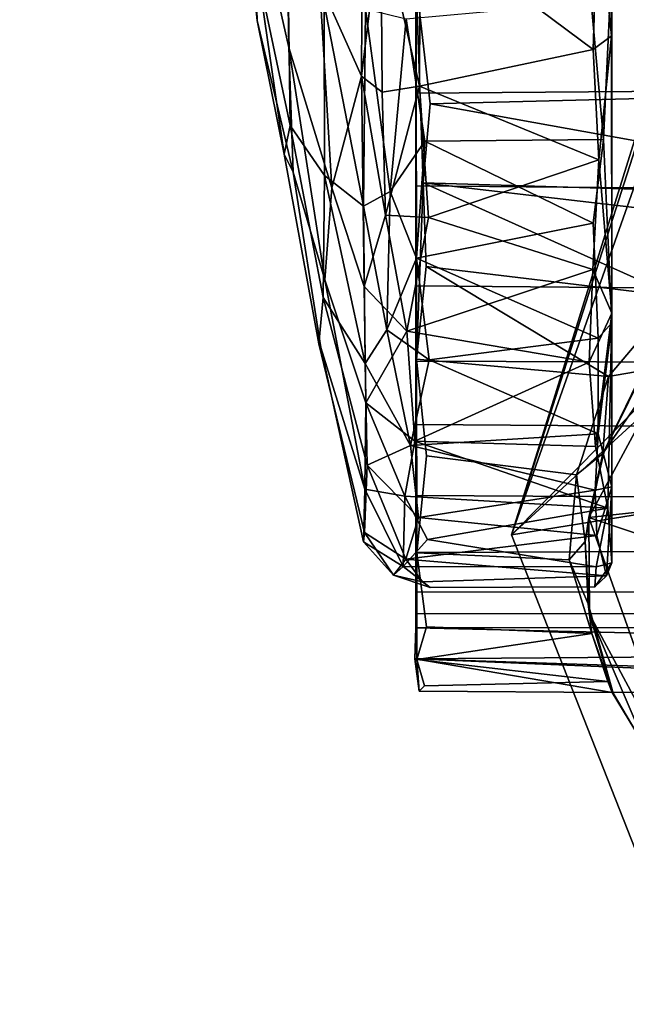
# Model space of a CAD drawing. Header units: millimetres. Extents: x -367 to 317, y -615 to 392.
# Tile 4 of 191: x -140 to -117, y -341 to -303. Entities that reach past the tile are written whole.
import ezdxf

# ---------------------------------------------------------------- set-up
doc = ezdxf.new("R2010")
doc.units = ezdxf.units.MM
doc.layers.add('Fbx_Root', color=7, linetype='Continuous', true_color=0x000000)
doc.styles.add('Default', font='arial.ttf')
doc.dimstyles.new('Default', dxfattribs={"dimscale": 10, "dimtxt": 2.5, "dimasz": 3, "dimexe": 1, "dimexo": 0.5, "dimgap": 0.8, "dimtad": 1, "dimtoh": 1, "dimzin": 1, "dimdsep": 46, "dimtxsty": 'Default', "dimcen": 2.5, "dimadec": 1, "dimazin": 1, "dimtfac": 1, "dimtdec": 4, "dimtix": 1, "dimtofl": 0, "dimtmove": 1, "dimatfit": 3, "dimfxl": 1, "dimtolj": 1, "dimtzin": 1, "dimarcsym": 0})

# ---------------------------------------------------------------- blocks, each defined once
blk = doc.blocks.new('*D1')
at = {"layer": 'Defpoints', "color": 0}
for p in [(-317.816, 295.28), (317.184, 295.28), (-317.816, -604.775)]:
    blk.add_point(p, dxfattribs=at)
at = {"layer": 'Fbx_Root', "color": 0, "lineweight": -2}
for p, q in [((-317.816, 290.28), (-317.816, -614.775)), ((317.184, 290.28), (317.184, -614.775)), ((287.184, -604.775), (-287.816, -604.775))]:
    blk.add_line(p, q, dxfattribs=at)
at = {"layer": 'Fbx_Root', "color": 0}
for points in [[(-287.816, -599.775), (-287.816, -609.775), (-317.816, -604.775)], [(287.184, -609.775), (287.184, -599.775), (317.184, -604.775)]]:
    blk.add_solid(points, dxfattribs=at)
at = {"layer": 'Fbx_Root', "color": 0, "insert": (-0.316, -584.012), "char_height": 25, "attachment_point": 5, "style": 'Default'}
blk.add_mtext('\\A1;635.00', dxfattribs=at)

msp = doc.modelspace()

# ---------------------------------------------------------------- linework, layer by layer
at = {"layer": 'Fbx_Root'}
for points in [[(-120.999, -323.079, 74.398), (-62.843, -158.039, 141.074), (-25.814, -25.804, 146.641)], [(-25.814, -25.804, 146.641), (-75.745, -177.889, 98.577), (-120.999, -323.079, 74.398)], [(-120.999, -323.079, 74.398), (-114.514, -322.032, 100.39), (-62.843, -158.039, 141.074)], [(-120.999, -323.079, 74.398), (-75.745, -177.889, 98.577), (-110.328, -312.295, 76.806)], [(-117.095, -274.913, 5.44), (-117.095, -296.285, 30.142), (-117.095, -314.851, 9.901), (-117.097, -300.801, 1.771)], [(-117.095, -292.024, 38.155), (-117.095, -324.174, 36.978), (-117.095, -293.844, 37.87)], [(-117.095, -294.858, 65.358), (-117.094, -314.466, 56.807), (-117.095, -324.174, 36.978), (-117.095, -292.024, 38.155)], [(-131.875, -293.406, 34.148), (-131.573, -296.495, 30.147), (-130.868, -303.095, 35.621), (-131.046, -297.97, 41.333)], [(-117.095, -293.844, 37.87), (-117.095, -324.174, 36.978), (-117.095, -295.255, 37.061)], [(-117.095, -294.858, 65.358), (-117.64, -298.38, 65.518), (-117.115, -303.689, 63.291)], [(-117.094, -314.466, 56.807), (-117.095, -294.858, 65.358), (-117.115, -303.689, 63.291)], [(-117.095, -295.255, 37.061), (-117.095, -324.174, 36.978), (-117.095, -296.432, 35.762)], [(-130.868, -303.095, 35.621), (-131.573, -296.495, 30.147), (-130.86, -301.165, 26.249), (-129.828, -308.292, 31.165)], [(-117.095, -297.022, 31.757), (-117.095, -314.851, 9.901), (-117.095, -296.285, 30.142)], [(-117.095, -296.432, 35.762), (-117.095, -324.174, 36.978), (-117.095, -297.177, 33.705)], [(-131.046, -297.97, 41.333), (-129.645, -304.152, 45.385), (-129.762, -296.911, 49.003)], [(-128.452, -301.604, 55.189), (-129.762, -296.911, 49.003), (-129.645, -304.152, 45.385), (-127.969, -309.604, 52.722)], [(-117.095, -297.177, 33.705), (-117.095, -324.174, 36.978), (-117.095, -314.851, 9.901), (-117.095, -297.022, 31.757)], [(-129.645, -304.152, 45.385), (-131.046, -297.97, 41.333), (-130.868, -303.095, 35.621), (-129.472, -308.988, 39.602)], [(-126.817, -305.258, 61.246), (-126.786, -297.941, 63.559), (-128.452, -301.604, 55.189)], [(-126.786, -297.941, 63.559), (-126.817, -305.258, 61.246), (-126.076, -299.07, 64.633)], [(-117.821, -304.229, 63.814), (-117.64, -298.38, 65.518), (-124.543, -299.205, 65.354)], [(-117.64, -298.38, 65.518), (-117.821, -304.229, 63.814), (-117.115, -303.689, 63.291)], [(-126.817, -305.258, 61.246), (-126.021, -305.885, 62.267), (-126.076, -299.07, 64.633)], [(-126.076, -299.07, 64.633), (-126.021, -305.885, 62.267), (-124.565, -305.651, 63.216)], [(-126.076, -299.07, 64.633), (-124.565, -305.651, 63.216), (-124.543, -299.205, 65.354)], [(-124.543, -299.205, 65.354), (-124.565, -305.651, 63.216), (-117.821, -304.229, 63.814)], [(-129.596, -307.172, 24.253), (-130.86, -301.165, 26.249), (-129.698, -299.721, 17.734)], [(-128.258, -309.116, 14.808), (-129.596, -307.172, 24.253), (-129.698, -299.721, 17.734), (-128.276, -302.455, 10.448)], [(-124.701, -301.622, 68.922), (-124.16, -306.335, 67.297), (-86.13, -305.382, 67.718), (-86.166, -299.824, 69.348)], [(-117.423, -307.725, 4.041), (-117.907, -302.38, 1.62), (-117.097, -300.801, 1.771)], [(-117.097, -300.801, 1.771), (-117.095, -314.851, 9.901), (-117.423, -307.725, 4.041)], [(-130.86, -301.165, 26.249), (-129.596, -307.172, 24.253), (-129.828, -308.292, 31.165)], [(-124.711, -301.502, 66.341), (-86.127, -301.34, 66.353), (-86.129, -305.621, 64.863), (-124.71, -305.919, 64.712)], [(-128.452, -301.604, 55.189), (-127.969, -309.604, 52.722), (-126.817, -305.258, 61.246)], [(-124.711, -301.502, 66.341), (-124.71, -305.919, 64.712), (-124.701, -301.622, 68.922)], [(-124.71, -305.919, 64.712), (-124.709, -309.518, 62.92), (-124.701, -301.622, 68.922)], [(-124.685, -316.261, 61.194), (-124.701, -301.622, 68.922), (-124.709, -309.518, 62.92)], [(-124.701, -301.622, 68.922), (-124.685, -316.261, 61.194), (-124.431, -309.4, 65.861)], [(-124.701, -301.622, 68.922), (-124.431, -309.4, 65.861), (-124.16, -306.335, 67.297)], [(-128.276, -302.455, 10.448), (-126.672, -302.641, 3.281), (-126.742, -310.317, 7.626)], [(-128.258, -309.116, 14.808), (-128.276, -302.455, 10.448), (-126.742, -310.317, 7.626)], [(-126.742, -310.317, 7.626), (-126.672, -302.641, 3.281), (-125.709, -309.747, 5.8)], [(-126.672, -302.641, 3.281), (-125.082, -303.036, 1.95), (-125.709, -309.747, 5.8)], [(-117.907, -302.38, 1.62), (-117.423, -307.725, 4.041), (-124.361, -307.78, 3.973), (-125.082, -303.036, 1.95)], [(-129.472, -308.988, 39.602), (-130.868, -303.095, 35.621), (-129.828, -308.292, 31.165)], [(-125.709, -309.747, 5.8), (-125.082, -303.036, 1.95), (-124.361, -307.78, 3.973)], [(-117.821, -304.229, 63.814), (-117.604, -308.514, 61.697), (-117.115, -303.689, 63.291)], [(-117.604, -308.514, 61.697), (-117.094, -314.466, 56.807), (-117.115, -303.689, 63.291)], [(-127.969, -309.604, 52.722), (-129.645, -304.152, 45.385), (-128.241, -313.17, 46.555)], [(-129.472, -308.988, 39.602), (-128.241, -313.17, 46.555), (-129.645, -304.152, 45.385)], [(-117.604, -308.514, 61.697), (-117.821, -304.229, 63.814), (-124.565, -305.651, 63.216)], [(-126.717, -313.434, 56.076), (-126.817, -305.258, 61.246), (-127.969, -309.604, 52.722)], [(-126.817, -305.258, 61.246), (-126.717, -313.434, 56.076), (-125.887, -310.656, 59.659)], [(-126.817, -305.258, 61.246), (-125.887, -310.656, 59.659), (-126.021, -305.885, 62.267)], [(-126.021, -305.885, 62.267), (-125.887, -310.656, 59.659), (-124.565, -305.651, 63.216)], [(-124.565, -305.651, 63.216), (-125.887, -310.656, 59.659), (-124.221, -310.757, 60.314)], [(-86.129, -305.621, 64.863), (-86.128, -309.872, 62.703), (-124.709, -309.518, 62.92), (-124.71, -305.919, 64.712)], [(-124.565, -305.651, 63.216), (-124.221, -310.757, 60.314), (-117.604, -308.514, 61.697)], [(-103.664, -310.032, 65.51), (-86.13, -305.382, 67.718), (-124.16, -306.335, 67.297)], [(-124.16, -306.335, 67.297), (-124.431, -309.4, 65.861), (-103.664, -310.032, 65.51)], [(-129.596, -307.172, 24.253), (-128.315, -313.861, 21.335), (-128.476, -315.667, 29.138), (-129.828, -308.292, 31.165)], [(-129.596, -307.172, 24.253), (-128.258, -309.116, 14.808), (-128.315, -313.861, 21.335)], [(-125.709, -309.747, 5.8), (-124.361, -307.78, 3.973), (-124.688, -312.328, 6.987)], [(-124.688, -312.328, 6.987), (-124.361, -307.78, 3.973), (-117.829, -310.974, 5.973)], [(-117.423, -307.725, 4.041), (-117.829, -310.974, 5.973), (-124.361, -307.78, 3.973)], [(-117.632, -315.447, 9.667), (-117.829, -310.974, 5.973), (-117.423, -307.725, 4.041), (-117.095, -314.851, 9.901)], [(-129.828, -308.292, 31.165), (-128.476, -315.667, 29.138), (-128.402, -315.798, 38.333), (-129.472, -308.988, 39.602)], [(-117.836, -312.767, 58.852), (-117.604, -308.514, 61.697), (-124.221, -310.757, 60.314)], [(-117.604, -308.514, 61.697), (-117.836, -312.767, 58.852), (-117.094, -314.466, 56.807)], [(-128.241, -313.17, 46.555), (-129.472, -308.988, 39.602), (-128.402, -315.798, 38.333), (-126.693, -321.312, 44.69)], [(-128.315, -313.861, 21.335), (-128.258, -309.116, 14.808), (-126.678, -316.427, 13.103)], [(-126.742, -310.317, 7.626), (-126.678, -316.427, 13.103), (-128.258, -309.116, 14.808)], [(-124.709, -309.518, 62.92), (-124.709, -313.402, 60.27), (-124.685, -316.261, 61.194)], [(-86.128, -309.872, 62.703), (-86.129, -313.746, 59.989), (-124.709, -313.402, 60.27), (-124.709, -309.518, 62.92)], [(-124.431, -309.4, 65.861), (-124.685, -316.261, 61.194), (-124.313, -312.661, 63.921)], [(-114.603, -313.816, 63.126), (-110.684, -311.007, 64.971), (-124.431, -309.4, 65.861)], [(-110.684, -311.007, 64.971), (-103.664, -310.032, 65.51), (-124.431, -309.4, 65.861)], [(-124.431, -309.4, 65.861), (-124.313, -312.661, 63.921), (-114.603, -313.816, 63.126)], [(-127.969, -309.604, 52.722), (-128.241, -313.17, 46.555), (-126.654, -317.955, 51.158), (-126.717, -313.434, 56.076)], [(-125.837, -315.116, 10.204), (-126.742, -310.317, 7.626), (-125.709, -309.747, 5.8)], [(-125.837, -315.116, 10.204), (-125.709, -309.747, 5.8), (-124.688, -312.328, 6.987)], [(-126.678, -316.427, 13.103), (-126.742, -310.317, 7.626), (-125.837, -315.116, 10.204)], [(-125.887, -310.656, 59.659), (-126.717, -313.434, 56.076), (-125.062, -315.171, 56.647)], [(-125.887, -310.656, 59.659), (-125.062, -315.171, 56.647), (-124.221, -310.757, 60.314)], [(-124.221, -310.757, 60.314), (-125.062, -315.171, 56.647), (-117.836, -312.767, 58.852)], [(-117.829, -310.974, 5.973), (-117.632, -315.447, 9.667), (-124.688, -312.328, 6.987)], [(-120.999, -323.079, 74.398), (-110.328, -312.295, 76.806), (-107.789, -310.981, 70.959)], [(-116.024, -335.727, 72.222), (-120.999, -323.079, 74.398), (-107.789, -310.981, 70.959)], [(-125.837, -315.116, 10.204), (-124.688, -312.328, 6.987), (-124.196, -316.285, 10.54)], [(-124.196, -316.285, 10.54), (-124.688, -312.328, 6.987), (-117.632, -315.447, 9.667)], [(-117.984, -316.376, 55.456), (-117.836, -312.767, 58.852), (-125.062, -315.171, 56.647)], [(-124.313, -312.661, 63.921), (-124.685, -316.261, 61.194), (-117.229, -316.928, 60.66)], [(-117.229, -316.928, 60.66), (-114.603, -313.816, 63.126), (-124.313, -312.661, 63.921)], [(-117.836, -312.767, 58.852), (-117.984, -316.376, 55.456), (-117.094, -314.466, 56.807)], [(-128.241, -313.17, 46.555), (-126.693, -321.312, 44.69), (-126.654, -317.955, 51.158)], [(-126.717, -313.434, 56.076), (-126.654, -317.955, 51.158), (-125.062, -315.171, 56.647)], [(-124.709, -313.402, 60.27), (-124.71, -316.328, 57.673), (-124.685, -316.261, 61.194)], [(-86.129, -313.746, 59.989), (-86.129, -316.478, 57.519), (-124.71, -316.328, 57.673), (-124.709, -313.402, 60.27)], [(-128.315, -313.861, 21.335), (-126.604, -320.378, 18.725), (-126.706, -322.989, 26.761), (-128.476, -315.667, 29.138)], [(-126.678, -316.427, 13.103), (-126.604, -320.378, 18.725), (-128.315, -313.861, 21.335)], [(-117.229, -316.928, 60.66), (-115.889, -316.696, 61.945), (-114.603, -313.816, 63.126)], [(-117.984, -316.376, 55.456), (-117.73, -319.651, 51.305), (-117.094, -314.466, 56.807)], [(-117.73, -319.651, 51.305), (-117.25, -322.053, 46.892), (-117.094, -314.466, 56.807)], [(-117.25, -322.053, 46.892), (-117.095, -324.174, 36.978), (-117.094, -314.466, 56.807)], [(-113.818, -314.649, 71.627), (-117.999, -322.41, 71.591), (-110.774, -321.622, 71.656)], [(-117.999, -322.41, 71.591), (-113.818, -314.649, 71.627), (-117.395, -319.851, 71.196)], [(-117.636, -319.16, 14.151), (-117.632, -315.447, 9.667), (-117.095, -314.851, 9.901)], [(-117.636, -319.16, 14.151), (-117.095, -314.851, 9.901), (-117.098, -321.219, 18.963)], [(-117.395, -319.851, 71.196), (-113.818, -314.649, 71.627), (-115.97, -316.956, 70.908)], [(-117.095, -324.174, 36.978), (-117.098, -321.219, 18.963), (-117.095, -314.851, 9.901)], [(-126.678, -316.427, 13.103), (-125.837, -315.116, 10.204), (-124.923, -319.606, 14.845)], [(-126.654, -317.955, 51.158), (-124.755, -319.445, 51.664), (-125.062, -315.171, 56.647)], [(-124.923, -319.606, 14.845), (-125.837, -315.116, 10.204), (-124.196, -316.285, 10.54)], [(-125.062, -315.171, 56.647), (-124.755, -319.445, 51.664), (-117.984, -316.376, 55.456)], [(-117.632, -315.447, 9.667), (-117.636, -319.16, 14.151), (-124.196, -316.285, 10.54)], [(-128.476, -315.667, 29.138), (-126.706, -322.989, 26.761), (-126.75, -323.359, 36.567), (-128.402, -315.798, 38.333)], [(-126.75, -323.359, 36.567), (-126.693, -321.312, 44.69), (-128.402, -315.798, 38.333)], [(-124.923, -319.606, 14.845), (-124.196, -316.285, 10.54), (-117.636, -319.16, 14.151)], [(-117.73, -319.651, 51.305), (-117.984, -316.376, 55.456), (-124.755, -319.445, 51.664)], [(-124.679, -323.788, 52.392), (-124.685, -316.261, 61.194), (-124.71, -316.328, 57.673)], [(-124.71, -316.328, 57.673), (-124.71, -318.795, 54.99), (-124.679, -323.788, 52.392)], [(-86.129, -316.478, 57.519), (-86.129, -319.07, 54.661), (-124.71, -318.795, 54.99), (-124.71, -316.328, 57.673)], [(-124.685, -316.261, 61.194), (-124.296, -320.019, 57.479), (-118.478, -320.756, 56.677), (-117.229, -316.928, 60.66)], [(-124.685, -316.261, 61.194), (-124.679, -323.788, 52.392), (-124.296, -320.019, 57.479)], [(-126.604, -320.378, 18.725), (-126.678, -316.427, 13.103), (-124.923, -319.606, 14.845)], [(-115.889, -316.696, 61.945), (-117.446, -319.922, 58.756), (-117.395, -319.851, 71.196)], [(-117.229, -316.928, 60.66), (-117.446, -319.922, 58.756), (-115.889, -316.696, 61.945)], [(-117.395, -319.851, 71.196), (-115.97, -316.956, 70.908), (-115.889, -316.696, 61.945)], [(-117.229, -316.928, 60.66), (-118.478, -320.756, 56.677), (-117.446, -319.922, 58.756)], [(-126.654, -317.955, 51.158), (-126.693, -321.312, 44.69), (-125.145, -321.581, 47.739)], [(-126.654, -317.955, 51.158), (-125.145, -321.581, 47.739), (-124.755, -319.445, 51.664)], [(-124.71, -318.795, 54.99), (-124.71, -321.549, 51.146), (-124.679, -323.788, 52.392)], [(-86.129, -319.07, 54.661), (-86.129, -321.769, 50.793), (-124.71, -321.549, 51.146), (-124.71, -318.795, 54.99)], [(-124.755, -319.445, 51.664), (-125.145, -321.581, 47.739), (-117.25, -322.053, 46.892)], [(-117.636, -319.16, 14.151), (-117.744, -321.343, 17.769), (-124.923, -319.606, 14.845)], [(-117.25, -322.053, 46.892), (-117.73, -319.651, 51.305), (-124.755, -319.445, 51.664)], [(-117.744, -321.343, 17.769), (-117.636, -319.16, 14.151), (-117.098, -321.219, 18.963)], [(-126.604, -320.378, 18.725), (-124.923, -319.606, 14.845), (-124.604, -322.405, 19.918)], [(-124.604, -322.405, 19.918), (-124.923, -319.606, 14.845), (-117.744, -321.343, 17.769)], [(-117.999, -322.41, 71.591), (-117.395, -319.851, 71.196), (-117.446, -319.922, 58.756)], [(-124.296, -320.019, 57.479), (-124.679, -323.788, 52.392), (-118.759, -324.06, 51.996), (-118.478, -320.756, 56.677)], [(-117.446, -319.922, 58.756), (-118.478, -320.756, 56.677), (-118.139, -323.346, 54.537)], [(-117.446, -319.922, 58.756), (-118.139, -323.346, 54.537), (-117.999, -322.41, 71.591)], [(-126.706, -322.989, 26.761), (-126.604, -320.378, 18.725), (-125.104, -324.033, 24.858)], [(-125.104, -324.033, 24.858), (-126.604, -320.378, 18.725), (-124.604, -322.405, 19.918)], [(-118.478, -320.756, 56.677), (-118.759, -324.06, 51.996), (-118.139, -323.346, 54.537)], [(-126.693, -321.312, 44.69), (-126.75, -323.359, 36.567), (-125.198, -324.313, 39.995)], [(-126.693, -321.312, 44.69), (-125.198, -324.313, 39.995), (-125.145, -321.581, 47.739)], [(-117.744, -321.343, 17.769), (-117.677, -323.114, 21.704), (-124.604, -322.405, 19.918)], [(-117.677, -323.114, 21.704), (-117.744, -321.343, 17.769), (-117.098, -321.219, 18.963)], [(-117.677, -323.114, 21.704), (-117.098, -321.219, 18.963), (-117.313, -324.682, 27.703)], [(-117.098, -321.219, 18.963), (-117.095, -324.174, 36.978), (-117.313, -324.682, 27.703)], [(-125.145, -321.581, 47.739), (-125.198, -324.313, 39.995), (-124.26, -323.266, 43.964)], [(-125.145, -321.581, 47.739), (-124.26, -323.266, 43.964), (-117.25, -322.053, 46.892)], [(-124.71, -321.549, 51.146), (-124.709, -323.764, 46.89), (-124.679, -323.788, 52.392)], [(-86.129, -321.769, 50.793), (-86.128, -323.608, 47.191), (-124.709, -323.764, 46.89), (-124.71, -321.549, 51.146)], [(-110.626, -324.886, 71.706), (-110.774, -321.622, 71.656), (-117.999, -322.41, 71.591)], [(-117.714, -324.32, 40.546), (-117.25, -322.053, 46.892), (-124.26, -323.266, 43.964)], [(-120.999, -323.079, 74.398), (-116.024, -335.727, 72.222), (-114.514, -322.032, 100.39)], [(-117.714, -324.32, 40.546), (-117.095, -324.174, 36.978), (-117.25, -322.053, 46.892)], [(-125.104, -324.033, 24.858), (-124.604, -322.405, 19.918), (-117.677, -323.114, 21.704)], [(-117.965, -326.169, 71.278), (-117.999, -322.41, 71.591), (-118.139, -323.346, 54.537)], [(-117.999, -322.41, 71.591), (-114.116, -333.358, 71.633), (-110.626, -324.886, 71.706)], [(-114.116, -333.358, 71.633), (-117.999, -322.41, 71.591), (-117.965, -326.169, 71.278)], [(-126.706, -322.989, 26.761), (-125.584, -324.651, 31.991), (-126.75, -323.359, 36.567)], [(-125.584, -324.651, 31.991), (-126.706, -322.989, 26.761), (-125.104, -324.033, 24.858)], [(-124.26, -323.266, 43.964), (-125.198, -324.313, 39.995), (-117.714, -324.32, 40.546)], [(-117.677, -323.114, 21.704), (-117.313, -324.682, 27.703), (-125.104, -324.033, 24.858)], [(-125.198, -324.313, 39.995), (-126.75, -323.359, 36.567), (-125.584, -324.651, 31.991)], [(-124.709, -323.764, 46.89), (-86.128, -323.608, 47.191), (-86.129, -325.28, 42.783), (-124.71, -325.306, 42.58)], [(-118.759, -324.06, 51.996), (-118.024, -325.764, 50.043), (-118.139, -323.346, 54.537)], [(-118.139, -323.346, 54.537), (-118.024, -325.764, 50.043), (-117.965, -326.169, 71.278)], [(-125.584, -324.651, 31.991), (-125.104, -324.033, 24.858), (-124.459, -324.907, 29.424)], [(-124.459, -324.907, 29.424), (-125.104, -324.033, 24.858), (-117.313, -324.682, 27.703)], [(-124.709, -323.764, 46.89), (-124.71, -325.306, 42.58), (-124.676, -327.926, 42.515)], [(-124.676, -327.926, 42.515), (-124.679, -323.788, 52.392), (-124.709, -323.764, 46.89)], [(-118.759, -324.06, 51.996), (-124.679, -323.788, 52.392), (-124.292, -326.658, 46.555), (-117.878, -326.918, 45.964)], [(-124.679, -323.788, 52.392), (-124.676, -327.926, 42.515), (-124.292, -326.658, 46.555)], [(-118.759, -324.06, 51.996), (-117.878, -326.918, 45.964), (-118.024, -325.764, 50.043)], [(-125.198, -324.313, 39.995), (-125.584, -324.651, 31.991), (-124.161, -325.127, 34.576)], [(-117.714, -324.32, 40.546), (-125.198, -324.313, 39.995), (-124.161, -325.127, 34.576), (-117.754, -325.107, 33.956)], [(-117.714, -324.32, 40.546), (-117.754, -325.107, 33.956), (-117.095, -324.174, 36.978)], [(-117.095, -324.174, 36.978), (-117.754, -325.107, 33.956), (-117.313, -324.682, 27.703)], [(-124.161, -325.127, 34.576), (-125.584, -324.651, 31.991), (-124.459, -324.907, 29.424)], [(-124.459, -324.907, 29.424), (-117.313, -324.682, 27.703), (-117.754, -325.107, 33.956), (-124.161, -325.127, 34.576)], [(-86.129, -325.28, 42.783), (-86.128, -326.16, 38.666), (-124.71, -326.145, 38.794), (-124.71, -325.306, 42.58)], [(-124.71, -325.306, 42.58), (-124.71, -326.145, 38.794), (-124.676, -327.926, 42.515)], [(-117.053, -329.233, 70.773), (-117.965, -326.169, 71.278), (-118.024, -325.764, 50.043)], [(-118.024, -325.764, 50.043), (-117.878, -326.918, 45.964), (-117.053, -329.233, 70.773)], [(-124.71, -326.145, 38.794), (-124.706, -326.703, 34.158), (-124.676, -327.926, 42.515)], [(-124.71, -326.145, 38.794), (-86.128, -326.16, 38.666), (-86.133, -326.662, 34.32), (-124.706, -326.703, 34.158)], [(-115.621, -331.651, 71.099), (-117.965, -326.169, 71.278), (-117.053, -329.233, 70.773)], [(-114.116, -333.358, 71.633), (-117.965, -326.169, 71.278), (-115.621, -331.651, 71.099)], [(-124.754, -327.901, 33.163), (-124.676, -327.926, 42.515), (-124.706, -326.703, 34.158)], [(-124.754, -327.901, 33.163), (-124.706, -326.703, 34.158), (-86.116, -327.606, 33.287)], [(-86.133, -326.662, 34.32), (-86.116, -327.606, 33.287), (-124.706, -326.703, 34.158)], [(-124.292, -326.658, 46.555), (-124.676, -327.926, 42.515), (-117.878, -326.918, 45.964)], [(-117.261, -328.781, 38.959), (-117.878, -326.918, 45.964), (-124.676, -327.926, 42.515)], [(-117.878, -326.918, 45.964), (-117.261, -328.781, 38.959), (-117.053, -329.233, 70.773)], [(-86.199, -329.171, 33.054), (-124.754, -327.901, 33.163), (-86.116, -327.606, 33.287)], [(-124.676, -327.926, 42.515), (-124.754, -327.901, 33.163), (-124.576, -329.152, 33.077)], [(-117.083, -329.208, 33.075), (-124.576, -329.152, 33.077), (-124.754, -327.901, 33.163)], [(-124.754, -327.901, 33.163), (-86.199, -329.171, 33.054), (-93.669, -329.197, 33.065)], [(-93.669, -329.197, 33.065), (-117.083, -329.208, 33.075), (-124.754, -327.901, 33.163)], [(-124.676, -327.926, 42.515), (-124.374, -328.947, 37.351), (-117.261, -328.781, 38.959)], [(-124.676, -327.926, 42.515), (-124.576, -329.152, 33.077), (-124.374, -328.947, 37.351)], [(-117.261, -328.781, 38.959), (-124.374, -328.947, 37.351), (-124.576, -329.152, 33.077), (-117.083, -329.208, 33.075)], [(-117.261, -328.781, 38.959), (-117.083, -329.208, 33.075), (-117.053, -329.233, 70.773)], [(-115.402, -331.985, 35.145), (-117.083, -329.208, 33.075), (-93.669, -329.197, 33.065)], [(-117.083, -329.208, 33.075), (-115.402, -331.985, 35.145), (-115.621, -331.651, 71.099), (-117.053, -329.233, 70.773)]]:
    msp.add_3dface(points, dxfattribs=at)

# ---------------------------------------------------------------- dimensions: what is measured, and where the dimension line sits
dim = msp.add_linear_dim(base=(-317.816, -604.775), p1=(317.184, 295.28), p2=(-317.816, 295.28), angle=180, dimstyle='Default', override={"dimscale": 10, "dimtxt": 2.5, "dimasz": 3, "dimexe": 1, "dimexo": 0.5, "dimgap": 0.8, "dimtad": 1, "dimtih": 0, "dimtoh": 0, "dimdec": 2, "dimlfac": 1, "dimzin": 1, "dimtxsty": 'Default', "dimsah": 0, "dimcen": 2.5, "dimadec": 1, "dimazin": 1, "dimtix": 0, "dimtmove": 0, "dimtzin": 1}, dxfattribs=at)
dim.commit()
dim.dimension.update_dxf_attribs({"geometry": '*D1', "text_midpoint": (-0.316, -584.012)})

doc.saveas('drawing.dxf')
